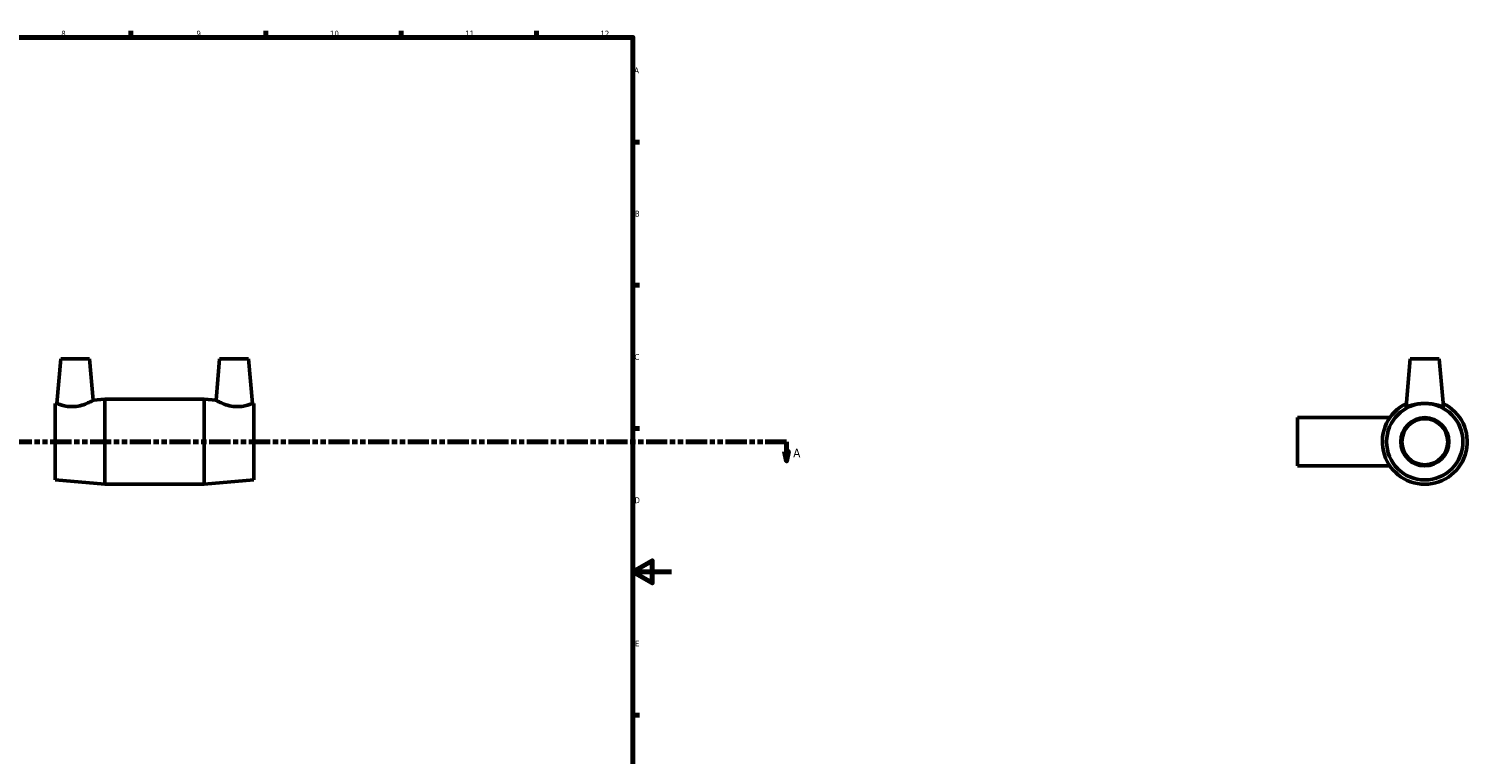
# Model space of a CAD drawing. Header units: millimetres. Extents: x -122 to 1435, y -173 to 1718.
# Tile 3 of 7: x 508 to 1253, y 202 to 578. Entities that reach past the tile are written whole.
import ezdxf

# ---------------------------------------------------------------- set-up
doc = ezdxf.new("R2010")
doc.units = ezdxf.units.MM
doc.linetypes.add('DOUBLE_DASH_CHAIN', pattern=[1.2403, 0.6614, -0.0827, 0.1654, -0.0827, 0.1654, -0.0827])
for name, color, linetype, lineweight in [('Border (ANSI)', 7, 'Continuous', 70), ('Section Line (ANSI)', 7, 'DOUBLE_DASH_CHAIN', 70), ('Visible (ANSI)', 7, 'Continuous', 50)]:
    doc.layers.add(name, color=color, linetype=linetype, lineweight=lineweight)
doc.styles.add('Label Text (ANSI)', font='tahoma.ttf')
doc.styles.add('Note Text (ANSI)', font='tahoma.ttf')

# ---------------------------------------------------------------- blocks, each defined once
blk = doc.blocks.new('Borders Default Border')
at = {"layer": 'Border (ANSI)'}
for p, q in [((560.67, 574), (560.67, 577.45)), ((630.75, 574), (630.75, 577.45)), ((700.83, 574), (700.83, 577.45)), ((770.92, 574), (770.92, 577.45)), ((821, 519.75), (824.45, 519.75)), ((821, 445.5), (824.45, 445.5)), ((821, 371.25), (824.45, 371.25)), ((821, 222.75), (824.45, 222.75))]:
    blk.add_line(p, q, dxfattribs=at)
at = {"layer": 'Border (ANSI)', "flags": 128}
for points in [[(20, 20), (20, 574), (821, 574), (821, 20), (20, 20)], [(841, 297), (821, 297), (831, 302.77), (831, 291.23), (821, 297)]]:
    blk.add_lwpolyline(points, dxfattribs=at)
at = {"layer": 'Border (ANSI)', "color": 230, "true_color": 0xff0080, "attachment_point": 7, "style": 'Note Text (ANSI)'}
for s, insert, char_height in [('8', (524.63, 574.33), 3.05), ('9', (594.7, 574.34), 3.05), ('10', (663.96, 574.34), 3.048), ('11', (734.04, 574.4), 3.048), ('12', (804.13, 574.4), 3.048), ('A', (821.63, 555.35), 3.05), ('B', (821.99, 481.1), 3.05), ('C', (821.8, 406.8), 3.05), ('D', (821.81, 332.6), 3.05), ('E', (822.05, 258.35), 3.05)]:
    blk.add_mtext(s, dxfattribs=dict(at, insert=insert, char_height=char_height))
blk = doc.blocks.new('2dTransSection0')
at = {"layer": 'Section Line (ANSI)', "linetype": 'Continuous'}
for p, q in [((250.23, 359.43), (251.23, 354.43)), ((252.23, 359.43), (250.23, 359.43)), ((251.23, 364.43), (262.22, 364.43)), ((251.23, 364.43), (251.23, 359.43)), ((251.23, 359.43), (251.23, 354.43)), ((251.23, 354.43), (252.23, 359.43)), ((889.6, 364.43), (900.59, 364.43)), ((899.59, 359.43), (900.59, 354.43)), ((901.59, 359.43), (899.59, 359.43)), ((900.59, 364.43), (900.59, 359.43)), ((900.59, 359.43), (900.59, 354.43)), ((900.59, 354.43), (901.59, 359.43))]:
    blk.add_line(p, q, dxfattribs=at)
at = {"layer": 'Section Line (ANSI)', "linetype": 'DOUBLE_DASH_CHAIN', "ltscale": 16.602882}
blk.add_line((251.23, 364.43), (900.59, 364.43), dxfattribs=at)
at = {"layer": 'Section Line (ANSI)', "linetype": 'Continuous', "flags": 128}
for points in [[(250.23, 359.43), (251.23, 354.43), (252.23, 359.43), (250.23, 359.43)], [(899.59, 359.43), (900.59, 354.43), (901.59, 359.43), (899.59, 359.43)]]:
    blk.add_lwpolyline(points, dxfattribs=at)
at = {"layer": 'Section Line (ANSI)'}
for points in [[(250.23, 359.43), (251.23, 354.43), (252.23, 359.43), (250.23, 359.43)], [(899.59, 359.43), (900.59, 354.43), (901.59, 359.43), (899.59, 359.43)]]:
    blk.add_solid(points, dxfattribs=at)
at = {"layer": 'Section Line (ANSI)', "char_height": 4.57, "attachment_point": 7, "style": 'Label Text (ANSI)'}
for insert in [(243.87, 356.36), (904.06, 356.36)]:
    blk.add_mtext('A', dxfattribs=dict(at, insert=insert))

msp = doc.modelspace()

# ---------------------------------------------------------------- linework, layer by layer
at = {"layer": 'Visible (ANSI)'}
for p, q in [((524.331, 407.427), (522.307, 384.294)), ((524.331, 407.427), (539.331, 407.427)), ((539.331, 407.427), (541.214, 385.909)), ((606.731, 407.427), (604.849, 385.909)), ((621.731, 407.427), (606.731, 407.427)), ((621.731, 407.427), (623.755, 384.294)), ((1223.964, 407.427), (1221.801, 382.711)), ((1223.964, 407.427), (1238.964, 407.427)), ((1238.964, 407.427), (1241.126, 382.711)), ((521.531, 384.227), (522.307, 384.294)), ((521.531, 344.627), (521.531, 384.227)), ((541.214, 385.909), (547.281, 386.427)), ((547.281, 342.427), (547.281, 386.427)), ((547.281, 386.427), (598.781, 386.427)), ((598.781, 342.427), (598.781, 386.427)), ((604.849, 385.909), (598.781, 386.427)), ((624.531, 384.227), (623.755, 384.294)), ((624.531, 344.627), (624.531, 384.227)), ((1165.464, 376.927), (1165.464, 351.927)), ((1165.464, 376.927), (1213.36, 376.927)), ((1165.464, 351.927), (1213.36, 351.927)), ((521.531, 344.627), (547.281, 342.427)), ((624.531, 344.627), (598.781, 342.427)), ((547.281, 342.427), (598.781, 342.427))]:
    msp.add_line(p, q, dxfattribs=at)
for radius in [19.8, 12.5, 11.875]:
    msp.add_circle((1231.464, 364.427), radius, dxfattribs=at)
msp.add_arc((1231.464, 364.427), 22, 115.661278, 64.338722, dxfattribs=at)
for points, knots in [([(531.381, 382.671), (530.209, 382.583), (528.973, 382.622), (526.731, 382.909), (525.723, 383.148), (524.138, 383.601), (523.45, 383.848), (522.534, 384.197), (522.307, 384.294), (522.307, 384.294)], [0, 0, 0, 0, 0.3530092, 0.3530092, 0.7060183, 0.7060183, 1.06191, 1.06191, 1.4178017, 1.4178017, 1.4178017, 1.4178017]), ([(541.214, 385.909), (541.214, 385.909), (540.962, 385.769), (539.971, 385.257), (539.233, 384.89), (537.527, 384.148), (536.431, 383.72), (534, 383.025), (532.662, 382.768), (531.381, 382.671)], [4.3548949, 4.3548949, 4.3548949, 4.3548949, 4.7289924, 4.7289924, 5.1030898, 5.1030898, 5.4886382, 5.4886382, 5.8741865, 5.8741865, 5.8741865, 5.8741865]), ([(614.681, 382.671), (613.4, 382.768), (612.063, 383.025), (609.631, 383.72), (608.535, 384.148), (606.829, 384.89), (606.091, 385.257), (605.1, 385.769), (604.849, 385.909), (604.849, 385.909)], [0, 0, 0, 0, 0.3855484, 0.3855484, 0.7710968, 0.7710968, 1.1451942, 1.1451942, 1.5192916, 1.5192916, 1.5192916, 1.5192916]), ([(623.755, 384.294), (623.755, 384.294), (623.528, 384.197), (622.612, 383.848), (621.924, 383.601), (620.339, 383.148), (619.331, 382.909), (617.089, 382.622), (615.853, 382.583), (614.681, 382.671)], [4.4563849, 4.4563849, 4.4563849, 4.4563849, 4.8122765, 4.8122765, 5.1681682, 5.1681682, 5.5211774, 5.5211774, 5.8741865, 5.8741865, 5.8741865, 5.8741865]), ([(1241.119, 382.671), (1241.072, 382.583), (1240.784, 382.622), (1239.743, 382.909), (1238.99, 383.148), (1237.298, 383.601), (1236.235, 383.848), (1233.911, 384.197), (1232.65, 384.294), (1230.277, 384.294), (1229.016, 384.197), (1226.693, 383.848), (1225.63, 383.601), (1223.937, 383.148), (1223.185, 382.909), (1222.143, 382.622), (1221.855, 382.583), (1221.802, 382.683), (1221.8, 382.696), (1221.802, 382.712)], [0, 0, 0, 0, 0.3530092, 0.3530092, 0.7060183, 0.7060183, 1.06191, 1.06191, 1.4178017, 1.4178017, 1.7736934, 1.7736934, 2.129585, 2.129585, 2.4825942, 2.4825942, 2.8356033, 2.8356033, 2.8805291, 2.8805291, 2.8805291, 2.8805291])]:
    msp.add_open_spline(points, degree=3, knots=knots, dxfattribs=at)
msp.add_open_spline([(1241.126, 382.712), (1241.127, 382.696), (1241.125, 382.683), (1241.119, 382.671)], degree=3, dxfattribs=at)

# ---------------------------------------------------------------- block references
msp.add_blockref('Borders Default Border', (0, 0))
at = {"layer": 'Section Line (ANSI)'}
msp.add_blockref('2dTransSection0', (0, 0), dxfattribs=at)

doc.saveas('drawing.dxf')
